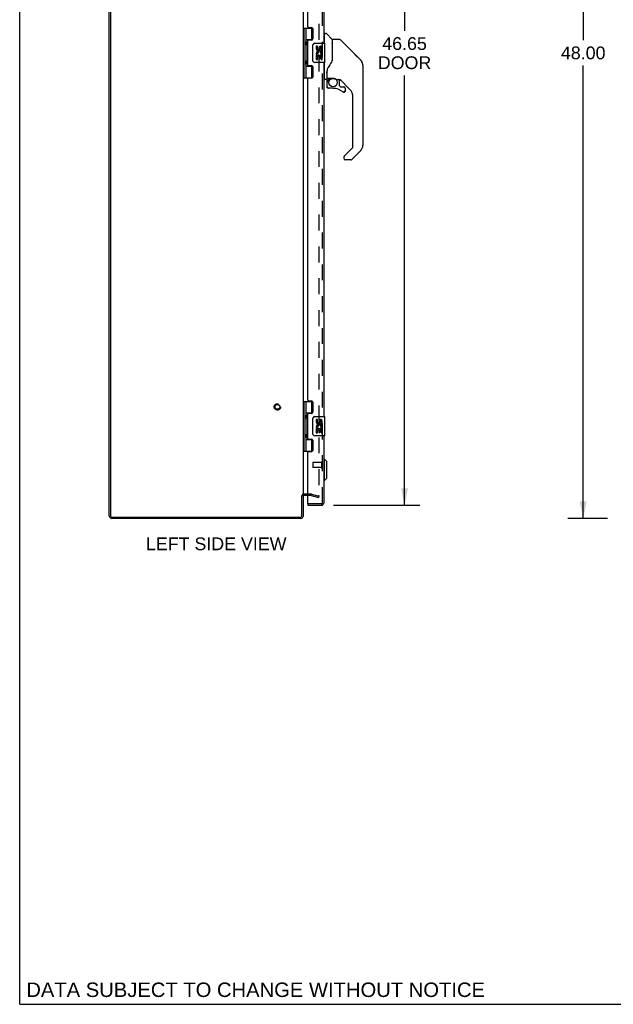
# Model space of a CAD drawing. Header units: inches. Extents: x 0 to 149, y 0 to 96.
# Tile 1 of 16: x 0 to 31, y 0 to 51. Entities that reach past the tile are written whole.
import ezdxf

# ---------------------------------------------------------------- set-up
doc = ezdxf.new("R2010")
doc.units = ezdxf.units.IN
doc.header["$LTSCALE"] = 8.201754
doc.header["$MEASUREMENT"] = 0
doc.linetypes.add('HIDDEN', pattern=[0.2, 0.1, -0.1])
doc.layers.get('0').update_dxf_attribs({"linetype": 'CONTINUOUS'})
for name, color, linetype in [('DEFAULT_2', 8, 'HIDDEN'), ('DIMENSIONS', 7, 'CONTINUOUS'), ('DOOR_ASSEMBLY', 7, 'CONTINUOUS')]:
    doc.layers.add(name, color=color, linetype=linetype)
doc.styles.get("Standard").update_dxf_attribs({"font": 'arial.ttf'})
doc.dimstyles.new('DIMSTYLE_1', dxfattribs={"dimtxt": 0.657895, "dimasz": 0.877193, "dimexe": 0.09, "dimexo": 0.07, "dimgap": 0.0375, "dimtad": 0, "dimtih": 1, "dimtoh": 1, "dimzin": 4, "dimdsep": 46, "dimtxsty": 'Standard', "dimblk": '_FILLED', "dimblk1": '_FILLED', "dimblk2": '_FILLED', "dimcen": 0.09, "dimadec": 3, "dimazin": 1, "dimtfac": 1, "dimtdec": 3, "dimtofl": 0, "dimtmove": 0, "dimatfit": 3, "dimldrblk": '_FILLED', "dimfxl": 0, "dimtolj": 1, "dimtzin": 4, "dimarcsym": 0})

# ---------------------------------------------------------------- blocks, each defined once
blk = doc.blocks.new('_FILLED')
at = {"color": 0, "linetype": 'ByBlock'}
blk.add_solid([(0, 0), (-1, 0.2), (-1, -0.2)], dxfattribs=at)
blk = doc.blocks.new('*D4')
at = {"layer": 'DIMENSIONS', "color": 2, "linetype": 'Continuous'}
for p, q in [((16.189, 72.377), (20.647, 72.377)), ((19.857, 72.377), (19.857, 50.191)), ((19.857, 25.727), (19.857, 47.889)), ((16.189, 25.727), (20.647, 25.727))]:
    blk.add_line(p, q, dxfattribs=at)
at = {"layer": 'DIMENSIONS', "color": 2, "linetype": 'Continuous', "xscale": 0.8771929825, "yscale": 0.8771929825, "zscale": 0.8771929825}
for p, rotation in [((19.857, 72.377), 90), ((19.857, 25.727), 270)]:
    blk.add_blockref('_FILLED', p, dxfattribs=dict(at, rotation=rotation))
at = {"layer": 'DIMENSIONS', "color": 2, "linetype": 'Continuous', "insert": (19.857, 49.862), "char_height": 0.6579, "width": 2.75386, "attachment_point": 2, "line_spacing_factor": 0.9}
blk.add_mtext('46.65\\PDOOR', dxfattribs=at)
blk = doc.blocks.new('*D9')
at = {"layer": 'DIMENSIONS', "color": 2, "linetype": 'Continuous'}
for p, q in [((30.324, 73.052), (28.284, 73.052)), ((29.074, 73.052), (29.074, 49.71)), ((29.074, 25.052), (29.074, 48.394)), ((30.324, 25.052), (28.284, 25.052))]:
    blk.add_line(p, q, dxfattribs=at)
at = {"layer": 'DIMENSIONS', "color": 2, "linetype": 'Continuous', "xscale": 0.8771929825, "yscale": 0.8771929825, "zscale": 0.8771929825}
for p, rotation in [((29.074, 73.052), 90), ((29.074, 25.052), 270)]:
    blk.add_blockref('_FILLED', p, dxfattribs=dict(at, rotation=rotation))
at = {"layer": 'DIMENSIONS', "color": 2, "linetype": 'Continuous', "insert": (29.074, 49.381), "char_height": 0.6579, "width": 2.29896, "attachment_point": 2, "line_spacing_factor": 0.9}
blk.add_mtext('48.00', dxfattribs=at)

msp = doc.modelspace()

# ---------------------------------------------------------------- linework, layer by layer
at = {"color": 7, "linetype": 'Continuous'}
for p, q in [((0, 0), (0, 96.491)), ((14.561, 26.227), (14.624, 26.227)), ((0, 0), (149.123, 0))]:
    msp.add_line(p, q, dxfattribs=at)
at = {"color": 3, "linetype": 'Continuous'}
for p, q in [((4.624, 25.188), (4.624, 72.916)), ((4.687, 72.909), (4.687, 25.195)), ((14.624, 71.85), (14.624, 26.254)), ((14.561, 25.195), (14.561, 26.229)), ((14.624, 26.227), (14.624, 25.169)), ((14.867, 26.227), (14.666, 26.227)), ((14.507, 25.052), (4.76, 25.052)), ((4.767, 25.115), (14.481, 25.115))]:
    msp.add_line(p, q, dxfattribs=at)
for centre, radius, start, end in [((14.666, 26.185), 0.042, 90, 180), ((4.76, 25.188), 0.136, 180, 270), ((4.767, 25.195), 0.08, 180, 270), ((14.481, 25.195), 0.08, 270, 360), ((14.507, 25.169), 0.117, 270, 360)]:
    msp.add_arc(centre, radius, start, end, dxfattribs=at)
at = {"layer": 'DEFAULT_2', "color": 8, "linetype": 'HIDDEN'}
for p, q in [((15.437, 71.878), (15.437, 26.227)), ((15.025, 26.302), (14.666, 26.302)), ((15.025, 26.227), (14.867, 26.227)), ((15.031, 26.226), (15.417, 26.123)), ((15.051, 26.299), (15.437, 26.195)), ((15.437, 26.195), (15.417, 26.123))]:
    msp.add_line(p, q, dxfattribs=at)
for points in [[(15.418, 26.207), (15.417, 26.207), (15.415, 26.207), (15.413, 26.208)], [(15.413, 26.208), (15.414, 26.207), (15.414, 26.207), (15.415, 26.207), (15.416, 26.207), (15.417, 26.207)], [(15.418, 26.207), (15.418, 26.207), (15.419, 26.207), (15.42, 26.207), (15.421, 26.207), (15.421, 26.207), (15.422, 26.208), (15.423, 26.208), (15.424, 26.208), (15.425, 26.208), (15.425, 26.209), (15.426, 26.209), (15.427, 26.209), (15.427, 26.21), (15.428, 26.21), (15.429, 26.211), (15.429, 26.211), (15.43, 26.212), (15.431, 26.212), (15.431, 26.213), (15.432, 26.213), (15.432, 26.214), (15.433, 26.215), (15.433, 26.215), (15.434, 26.216), (15.434, 26.217), (15.435, 26.217), (15.435, 26.218), (15.435, 26.219), (15.436, 26.22), (15.436, 26.22), (15.436, 26.221), (15.436, 26.222), (15.436, 26.223), (15.437, 26.224), (15.437, 26.224), (15.437, 26.225), (15.437, 26.226), (15.437, 26.227)], [(15.437, 26.227), (15.437, 26.225), (15.436, 26.223), (15.436, 26.221), (15.435, 26.219), (15.434, 26.217), (15.433, 26.216), (15.432, 26.214), (15.431, 26.212), (15.429, 26.211), (15.428, 26.21), (15.426, 26.209), (15.424, 26.208), (15.422, 26.208), (15.421, 26.207), (15.419, 26.207), (15.418, 26.207)]]:
    msp.add_lwpolyline(points, dxfattribs=at)
for radius in [0.164, 0.124]:
    msp.add_circle((13.299, 30.802), radius, dxfattribs=at)
for centre, radius, start, end in [((14.666, 26.185), 0.117, 90, 146.9002), ((15.025, 26.202), 0.1, 75, 90), ((15.025, 26.202), 0.025, 75, 90)]:
    msp.add_arc(centre, radius, start, end, dxfattribs=at)
at = {"layer": 'DOOR_ASSEMBLY', "color": 8, "linetype": 'HIDDEN'}
for p, q in [((15.617, 25.844), (15.617, 72.26)), ((15.574, 27.926), (15.127, 27.926)), ((15.574, 27.944), (15.574, 27.66)), ((15.117, 27.916), (15.117, 27.688)), ((15.574, 27.678), (15.127, 27.678)), ((15.575, 25.802), (14.882, 25.802))]:
    msp.add_line(p, q, dxfattribs=at)
at = {"layer": 'DOOR_ASSEMBLY', "color": 3, "linetype": 'Continuous'}
for p, q in [((15.692, 67.802), (15.692, 49.552)), ((14.867, 50.394), (14.867, 66.961)), ((14.898, 50.363), (15.055, 50.363)), ((15.117, 50.301), (15.117, 49.772)), ((14.867, 48.426), (14.867, 49.679)), ((15.055, 49.71), (14.898, 49.71)), ((14.898, 48.395), (15.055, 48.395)), ((15.117, 48.333), (15.117, 47.804)), ((15.692, 48.552), (15.692, 30.302)), ((15.055, 47.742), (14.898, 47.742)), ((14.867, 31.144), (14.867, 47.711)), ((14.898, 31.113), (15.055, 31.113)), ((15.117, 31.051), (15.117, 30.522)), ((15.055, 30.46), (14.898, 30.46)), ((14.867, 29.176), (14.867, 30.429)), ((14.898, 29.145), (15.055, 29.145)), ((15.117, 29.083), (15.117, 28.554)), ((15.692, 29.302), (15.692, 25.844)), ((14.867, 25.817), (14.867, 28.461)), ((15.055, 28.492), (14.898, 28.492)), ((14.867, 25.727), (15.575, 25.727))]:
    msp.add_line(p, q, dxfattribs=at)
at = {"layer": 'DOOR_ASSEMBLY', "color": 7, "linetype": 'Continuous'}
for p, q in [((14.624, 50.332), (15.109, 50.332)), ((14.663, 50.332), (14.663, 47.773)), ((14.762, 50.332), (14.762, 49.644)), ((15.082, 49.741), (15.082, 50.332)), ((15.732, 49.997), (15.692, 49.997)), ((15.732, 49.552), (15.732, 50.048)), ((15.739, 50.056), (15.794, 50.056)), ((16.117, 49.75), (15.822, 50.045)), ((14.762, 49.741), (15.109, 49.741)), ((14.762, 49.444), (14.762, 48.66)), ((14.779, 49.615), (14.779, 49.614)), ((14.779, 49.614), (14.779, 49.474)), ((14.779, 49.474), (14.779, 49.473)), ((15.051, 49.732), (15.103, 49.732)), ((15.051, 49.732), (15.051, 49.71)), ((15.127, 48.652), (15.127, 49.452)), ((15.227, 49.552), (15.737, 49.552)), ((15.365, 49.398), (15.303, 49.398)), ((15.303, 49.398), (15.303, 49.262)), ((15.365, 49.262), (15.365, 49.398)), ((15.431, 49.324), (15.431, 49.255)), ((15.491, 49.262), (15.491, 49.304)), ((15.554, 49.167), (15.554, 49.304)), ((15.615, 49.167), (15.615, 49.324)), ((15.752, 48.567), (15.752, 49.537)), ((16.125, 49.729), (16.125, 48.677)), ((16.133, 48.689), (16.133, 49.733)), ((16.494, 49.741), (16.141, 49.741)), ((16.55, 49.718), (17.593, 48.675)), ((15.321, 48.937), (15.303, 48.937)), ((15.303, 48.937), (15.303, 48.706)), ((15.355, 48.937), (15.383, 48.956)), ((15.355, 48.937), (15.615, 48.937)), ((15.365, 48.874), (15.431, 48.874)), ((15.365, 48.706), (15.365, 48.874)), ((15.431, 48.874), (15.431, 48.738)), ((15.431, 48.738), (15.491, 48.738)), ((15.491, 48.874), (15.554, 48.874)), ((15.491, 48.738), (15.491, 48.874)), ((15.546, 48.973), (15.604, 48.948)), ((15.554, 49.167), (15.615, 49.167)), ((15.554, 48.706), (15.554, 48.874)), ((15.615, 48.984), (15.615, 49.037)), ((15.615, 48.706), (15.615, 48.937)), ((16.125, 48.865), (16.127, 48.865)), ((17.287, 48.981), (17.287, 48.981)), ((17.593, 48.675), (17.299, 48.969)), ((14.762, 48.46), (14.762, 47.773)), ((14.762, 48.363), (15.109, 48.363)), ((14.779, 48.631), (14.779, 48.63)), ((14.779, 48.63), (14.779, 48.49)), ((14.779, 48.49), (14.779, 48.489)), ((15.051, 48.395), (15.051, 48.372)), ((15.103, 48.372), (15.051, 48.372)), ((15.082, 47.773), (15.082, 48.363)), ((15.737, 48.552), (15.227, 48.552)), ((15.303, 48.706), (15.365, 48.706)), ((15.554, 48.706), (15.615, 48.706)), ((15.732, 47.682), (15.732, 48.552)), ((17.66, 48.586), (17.66, 48.585)), ((17.708, 48.397), (17.708, 44.294)), ((14.624, 47.773), (15.109, 47.773)), ((15.732, 47.733), (15.692, 47.733)), ((15.85, 48.119), (15.85, 48.116)), ((15.85, 48.116), (15.85, 47.714)), ((15.857, 48.075), (15.858, 48.076)), ((15.859, 48.145), (15.858, 48.121)), ((15.858, 47.765), (15.858, 48.121)), ((15.877, 47.746), (16.173, 47.746)), ((15.977, 47.746), (15.911, 47.68)), ((16.173, 47.746), (16.176, 47.746)), ((15.81, 47.674), (15.739, 47.674)), ((15.854, 47.541), (15.854, 47.304)), ((15.856, 47.541), (15.865, 47.541)), ((15.865, 47.304), (15.856, 47.304)), ((15.917, 47.675), (15.915, 47.677)), ((15.919, 47.673), (15.917, 47.675)), ((16.169, 47.225), (15.932, 47.225)), ((16.369, 47.674), (16.445, 47.674)), ((16.484, 47.67), (16.484, 47.387)), ((16.487, 47.379), (16.559, 47.307)), ((17.023, 47.178), (16.528, 47.673)), ((16.567, 47.304), (16.72, 47.304)), ((16.799, 47.225), (16.799, 47.106)), ((16.797, 47.106), (16.788, 47.106)), ((17.196, 44.209), (17.196, 46.76)), ((16.724, 43.679), (16.724, 43.619)), ((16.738, 43.717), (16.737, 43.716)), ((16.742, 43.721), (17.173, 44.153)), ((17.593, 44.016), (17.14, 43.563)), ((17.085, 43.54), (16.802, 43.54)), ((14.624, 31.082), (15.109, 31.082)), ((14.663, 31.082), (14.663, 28.523)), ((14.762, 31.082), (14.762, 30.394)), ((15.082, 30.491), (15.082, 31.082)), ((14.762, 30.491), (15.109, 30.491)), ((15.051, 30.482), (15.103, 30.482)), ((15.051, 30.482), (15.051, 30.46)), ((14.762, 30.194), (14.762, 29.41)), ((14.779, 30.365), (14.779, 30.364)), ((14.779, 30.364), (14.779, 30.224)), ((14.779, 30.223), (14.779, 30.224)), ((15.127, 29.402), (15.127, 30.202)), ((15.227, 30.302), (15.737, 30.302)), ((15.365, 30.148), (15.303, 30.148)), ((15.303, 30.148), (15.303, 30.012)), ((15.365, 30.012), (15.365, 30.148)), ((15.431, 30.074), (15.431, 30.005)), ((15.491, 30.012), (15.491, 30.054)), ((15.554, 29.917), (15.554, 30.054)), ((15.615, 29.917), (15.615, 30.074)), ((15.752, 29.317), (15.752, 30.287)), ((15.321, 29.687), (15.303, 29.687)), ((15.303, 29.687), (15.303, 29.456)), ((15.303, 29.456), (15.365, 29.456)), ((15.355, 29.687), (15.383, 29.706)), ((15.355, 29.687), (15.615, 29.687)), ((15.365, 29.624), (15.431, 29.624)), ((15.365, 29.456), (15.365, 29.624)), ((15.431, 29.624), (15.431, 29.488)), ((15.431, 29.488), (15.491, 29.488)), ((15.491, 29.624), (15.554, 29.624)), ((15.491, 29.488), (15.491, 29.624)), ((15.546, 29.723), (15.604, 29.698)), ((15.554, 29.917), (15.615, 29.917)), ((15.554, 29.456), (15.554, 29.624)), ((15.554, 29.456), (15.615, 29.456)), ((15.615, 29.734), (15.615, 29.787)), ((15.615, 29.456), (15.615, 29.687)), ((14.762, 29.21), (14.762, 28.523)), ((14.762, 29.113), (15.109, 29.113)), ((14.779, 29.381), (14.779, 29.38)), ((14.779, 29.38), (14.779, 29.24)), ((14.779, 29.239), (14.779, 29.24)), ((15.051, 29.145), (15.051, 29.122)), ((15.103, 29.122), (15.051, 29.122)), ((15.082, 28.523), (15.082, 29.113)), ((15.737, 29.302), (15.227, 29.302)), ((14.624, 28.523), (15.109, 28.523)), ((15.732, 28.107), (15.692, 28.107)), ((15.85, 27.989), (15.732, 28.107)), ((15.732, 27.005), (15.732, 28.107)), ((15.85, 27.123), (15.85, 27.989)), ((15.732, 27.005), (15.692, 27.005)), ((15.85, 27.123), (15.732, 27.005)), ((14.867, 25.802), (14.882, 25.802)), ((14.867, 25.802), (14.867, 25.727))]:
    msp.add_line(p, q, dxfattribs=at)
for points in [[(14.762, 49.688), (14.763, 49.68), (14.765, 49.67), (14.768, 49.66), (14.772, 49.649), (14.777, 49.637), (14.781, 49.625), (14.786, 49.613), (14.791, 49.602), (14.795, 49.59), (14.799, 49.579), (14.802, 49.567), (14.804, 49.556), (14.805, 49.544), (14.804, 49.533), (14.802, 49.521), (14.799, 49.51), (14.795, 49.498), (14.791, 49.487), (14.786, 49.475), (14.781, 49.463), (14.777, 49.451), (14.772, 49.44), (14.768, 49.429), (14.765, 49.418), (14.763, 49.409), (14.762, 49.4)], [(15.127, 49.452), (15.127, 49.459), (15.128, 49.465), (15.129, 49.471), (15.13, 49.477), (15.132, 49.483), (15.134, 49.488)], [(16.55, 49.718), (16.542, 49.725), (16.534, 49.731), (16.524, 49.735), (16.515, 49.738), (16.505, 49.741), (16.494, 49.741)], [(16.127, 48.865), (16.13, 48.863), (16.131, 48.862), (16.132, 48.861), (16.133, 48.86), (16.133, 48.858)], [(14.762, 48.704), (14.763, 48.696), (14.765, 48.686), (14.768, 48.676), (14.772, 48.665), (14.777, 48.653), (14.781, 48.641), (14.786, 48.629), (14.791, 48.618), (14.795, 48.606), (14.799, 48.595), (14.802, 48.583), (14.804, 48.572), (14.805, 48.56), (14.804, 48.549), (14.802, 48.537), (14.799, 48.526), (14.795, 48.514), (14.791, 48.503), (14.786, 48.491), (14.781, 48.479), (14.777, 48.467), (14.772, 48.456), (14.768, 48.445), (14.765, 48.434), (14.763, 48.425), (14.762, 48.416)], [(15.134, 48.616), (15.132, 48.622), (15.13, 48.628), (15.129, 48.634), (15.128, 48.64), (15.127, 48.646), (15.127, 48.652)], [(15.911, 48.291), (15.9, 48.275), (15.885, 48.246), (15.872, 48.214), (15.863, 48.18), (15.859, 48.145)], [(16.133, 48.698), (16.112, 48.64), (16.081, 48.572), (16.045, 48.501), (16.003, 48.43), (15.956, 48.357), (15.911, 48.291)], [(17.7, 48.474), (17.693, 48.505), (17.679, 48.544), (17.661, 48.583), (17.64, 48.619), (17.614, 48.652), (17.593, 48.675)], [(15.85, 48.123), (15.85, 48.122), (15.85, 48.119)], [(15.85, 48.024), (15.85, 48.031), (15.85, 48.038), (15.851, 48.044), (15.852, 48.051), (15.853, 48.057), (15.854, 48.064)], [(15.854, 48.064), (15.855, 48.067), (15.856, 48.071), (15.857, 48.075)], [(16.176, 47.746), (16.189, 47.745), (16.203, 47.744), (16.216, 47.742), (16.228, 47.739), (16.24, 47.736), (16.252, 47.733), (16.262, 47.729), (16.272, 47.725), (16.282, 47.721), (16.29, 47.717), (16.298, 47.713), (16.305, 47.709), (16.312, 47.705), (16.318, 47.702), (16.324, 47.698), (16.329, 47.695), (16.334, 47.692), (16.342, 47.686)], [(15.856, 47.541), (15.856, 47.556), (15.858, 47.572), (15.861, 47.587), (15.865, 47.601), (15.871, 47.616), (15.877, 47.63), (15.885, 47.643), (15.893, 47.656), (15.902, 47.668), (15.913, 47.679)], [(15.932, 47.227), (15.924, 47.228), (15.915, 47.229), (15.907, 47.231), (15.899, 47.235), (15.892, 47.239), (15.885, 47.244), (15.878, 47.249), (15.873, 47.256), (15.868, 47.263), (15.863, 47.27), (15.86, 47.278), (15.858, 47.287), (15.856, 47.295), (15.856, 47.304)], [(15.919, 47.673), (15.909, 47.662), (15.9, 47.65), (15.892, 47.638), (15.885, 47.626), (15.879, 47.612), (15.874, 47.599), (15.87, 47.585), (15.867, 47.57), (15.865, 47.556), (15.865, 47.541)], [(15.865, 47.304), (15.865, 47.296), (15.867, 47.288), (15.869, 47.281), (15.872, 47.274), (15.875, 47.268), (15.88, 47.261), (15.885, 47.256), (15.89, 47.251), (15.896, 47.246), (15.903, 47.243), (15.91, 47.24), (15.917, 47.238), (15.925, 47.236), (15.933, 47.236)], [(15.915, 47.677), (15.914, 47.678), (15.913, 47.678), (15.913, 47.679), (15.913, 47.679)], [(15.932, 47.227), (15.932, 47.227), (15.932, 47.228), (15.932, 47.229), (15.932, 47.23), (15.932, 47.231), (15.933, 47.232), (15.933, 47.236)], [(16.342, 47.686), (16.345, 47.684), (16.349, 47.682), (16.351, 47.68), (16.354, 47.679), (16.357, 47.677)], [(16.357, 47.677), (16.36, 47.676), (16.363, 47.675), (16.368, 47.674)], [(16.72, 47.029), (16.711, 47.029), (16.702, 47.031), (16.694, 47.033), (16.686, 47.037), (16.678, 47.041), (16.671, 47.046)], [(16.677, 47.053), (16.683, 47.049), (16.69, 47.045), (16.697, 47.042), (16.704, 47.04), (16.712, 47.038), (16.719, 47.038), (16.727, 47.038), (16.734, 47.039), (16.742, 47.041), (16.749, 47.044), (16.756, 47.048), (16.762, 47.052), (16.768, 47.057), (16.773, 47.063), (16.777, 47.069), (16.781, 47.076), (16.784, 47.083), (16.786, 47.09), (16.787, 47.098), (16.788, 47.106)], [(16.797, 47.106), (16.796, 47.097), (16.795, 47.088), (16.792, 47.08), (16.789, 47.072), (16.785, 47.065), (16.78, 47.058), (16.774, 47.051), (16.768, 47.046), (16.761, 47.041), (16.753, 47.036), (16.745, 47.033), (16.737, 47.031), (16.728, 47.029), (16.72, 47.029)], [(16.742, 43.721), (16.741, 43.721), (16.74, 43.72), (16.739, 43.719), (16.738, 43.718), (16.738, 43.717)], [(14.762, 30.438), (14.763, 30.43), (14.765, 30.42), (14.768, 30.41), (14.772, 30.399), (14.777, 30.387), (14.781, 30.375), (14.786, 30.363), (14.791, 30.352), (14.795, 30.34), (14.799, 30.329), (14.802, 30.317), (14.804, 30.306), (14.805, 30.294), (14.804, 30.283), (14.802, 30.271), (14.799, 30.26), (14.795, 30.248), (14.791, 30.237), (14.786, 30.225), (14.781, 30.213), (14.777, 30.201), (14.772, 30.19), (14.768, 30.179), (14.765, 30.168), (14.763, 30.159), (14.762, 30.15)], [(15.127, 30.202), (15.127, 30.209), (15.128, 30.215), (15.129, 30.221), (15.13, 30.227), (15.132, 30.233), (15.134, 30.238)], [(14.762, 29.454), (14.763, 29.446), (14.765, 29.436), (14.768, 29.426), (14.772, 29.415), (14.777, 29.403), (14.781, 29.391), (14.786, 29.379), (14.791, 29.368), (14.795, 29.356), (14.799, 29.345), (14.802, 29.333), (14.804, 29.322), (14.805, 29.31), (14.804, 29.299), (14.802, 29.287), (14.799, 29.276), (14.795, 29.264), (14.791, 29.253), (14.786, 29.241), (14.781, 29.229), (14.777, 29.217), (14.772, 29.206), (14.768, 29.195), (14.765, 29.184), (14.763, 29.175), (14.762, 29.166)], [(15.134, 29.366), (15.132, 29.372), (15.13, 29.378), (15.129, 29.384), (15.128, 29.39), (15.127, 29.396), (15.127, 29.402)]]:
    msp.add_lwpolyline(points, dxfattribs=at)
msp.add_circle((16.169, 47.52), 0.217, dxfattribs=at)
at = {"layer": 'DOOR_ASSEMBLY', "color": 3, "linetype": 'Continuous'}
for centre, radius, start, end in [((14.898, 50.394), 0.031, 180, 270), ((15.055, 50.301), 0.062, 0, 90), ((15.055, 49.772), 0.062, 270, 360), ((14.898, 49.679), 0.031, 90, 180), ((14.898, 48.426), 0.031, 180, 270), ((15.055, 48.333), 0.062, 0, 90), ((14.898, 47.711), 0.031, 90, 180), ((15.055, 47.804), 0.062, 270, 360), ((14.898, 31.144), 0.031, 180, 270), ((15.055, 31.051), 0.062, 0, 90), ((14.898, 30.429), 0.031, 90, 180), ((15.055, 30.522), 0.062, 270, 360), ((14.898, 29.176), 0.031, 180, 270), ((15.055, 29.083), 0.062, 0, 90), ((14.898, 28.461), 0.031, 90, 180), ((15.055, 28.554), 0.062, 270, 360), ((14.882, 25.817), 0.015, 180, 270), ((15.575, 25.844), 0.117, 270, 360)]:
    msp.add_arc(centre, radius, start, end, dxfattribs=at)
at = {"layer": 'DOOR_ASSEMBLY', "color": 7, "linetype": 'Continuous'}
for centre, radius, start, end in [((15.739, 50.048), 0.00787, 90, 180), ((15.794, 50.017), 0.0394, 45, 90), ((16.096, 49.729), 0.0295, 0, 45), ((14.689, 49.614), 0.09, 0.672, 35.1877), ((14.689, 49.474), 0.09, 324.8123, 359.328), ((15.227, 49.452), 0.1, 90, 158.7946), ((15.397, 49.262), 0.0943, 180, 360), ((15.397, 49.262), 0.0314, 180, 261.2295), ((15.396, 49.267), 0.0362, 263.4285, 341.7628), ((15.523, 49.304), 0.0943, 71.7267, 167.4338), ((15.523, 49.304), 0.0314, 0, 180.0485), ((15.523, 49.304), 0.0943, 12.5402, 71.701), ((15.737, 49.537), 0.015, 0, 90), ((16.113, 49.559), 0.0197, 306.994, 360), ((16.141, 49.733), 0.00787, 90, 180), ((15.456, 49.01), 0.154, 161.4199, 206.1963), ((15.46, 49.01), 0.157, 9.7031, 161.8791), ((15.46, 49.01), 0.157, 205.737, 207.8532), ((15.46, 49.01), 0.0943, 336.5966, 215.1122), ((15.46, 49.01), 0.157, 336.5966, 350.2969), ((14.689, 48.63), 0.09, 0.672, 35.1877), ((14.689, 48.49), 0.09, 324.8123, 359.328), ((15.227, 48.652), 0.1, 201.205, 270), ((15.737, 48.567), 0.015, 270, 360), ((17.314, 48.397), 0.394, 20.9479, 45), ((17.314, 48.397), 0.394, 0, 11.2904), ((15.877, 47.765), 0.0197, 180, 270), ((15.739, 47.682), 0.00787, 180, 270), ((15.81, 47.714), 0.0394, 270, 360), ((16.05, 47.541), 0.197, 135, 180), ((15.932, 47.304), 0.0787, 180, 270), ((16.169, 46.437), 0.787, 50.4788, 90), ((16.445, 47.477), 0.197, 50.6498, 90), ((16.495, 47.387), 0.0118, 180, 225), ((16.567, 47.315), 0.0118, 225, 270), ((16.72, 47.225), 0.0787, 0, 90), ((16.72, 47.106), 0.0787, 230.4788, 360), ((16.606, 46.76), 0.591, 0, 45), ((17.117, 44.209), 0.0787, 315, 360), ((17.314, 44.294), 0.394, 315, 360), ((16.783, 43.679), 0.0591, 141.1326, 180), ((16.802, 43.619), 0.0787, 180, 270), ((17.085, 43.619), 0.0787, 270, 315), ((14.689, 30.364), 0.09, 0.672, 35.1877), ((14.689, 30.224), 0.09, 324.8123, 359.328), ((15.227, 30.202), 0.1, 90, 158.7946), ((15.397, 30.012), 0.0943, 180, 360), ((15.397, 30.012), 0.0314, 180, 261.2295), ((15.396, 30.017), 0.0362, 263.4285, 341.7628), ((15.523, 30.054), 0.0943, 71.7267, 167.4338), ((15.523, 30.054), 0.0314, 0, 180.0485), ((15.523, 30.054), 0.0943, 12.5402, 71.701), ((15.737, 30.287), 0.015, 0, 90), ((15.456, 29.76), 0.154, 161.4199, 206.1963), ((15.46, 29.76), 0.157, 9.7031, 161.8791), ((15.46, 29.76), 0.157, 205.737, 207.8532), ((15.46, 29.76), 0.0943, 336.5966, 215.1122), ((15.46, 29.76), 0.157, 336.5966, 350.2969), ((14.689, 29.38), 0.09, 0.672, 35.1877), ((14.689, 29.24), 0.09, 324.8123, 359.328), ((15.227, 29.402), 0.1, 201.205, 270), ((15.737, 29.317), 0.015, 270, 360)]:
    msp.add_arc(centre, radius, start, end, dxfattribs=at)
at = {"layer": 'DOOR_ASSEMBLY', "color": 8, "linetype": 'HIDDEN'}
for centre, radius, start, end in [((15.127, 27.916), 0.01, 90, 180), ((15.596, 27.944), 0.0215, 0, 180), ((15.127, 27.688), 0.01, 180, 270), ((15.596, 27.66), 0.0215, 180, 360), ((15.575, 25.844), 0.042, 270, 360)]:
    msp.add_arc(centre, radius, start, end, dxfattribs=at)
at = {"layer": 'DOOR_ASSEMBLY', "color": 7, "linetype": 'Continuous'}
for centre in [(14.851, 49.544), (14.851, 48.56), (14.851, 30.294), (14.851, 29.31)]:
    msp.add_ellipse(centre, major_axis=(0, 0.188), ratio=0.5625, start_param=1.007189, end_param=2.134404, dxfattribs=at)

# ---------------------------------------------------------------- texts
at = {"layer": 'DIMENSIONS', "color": 2, "linetype": 'Continuous', "attachment_point": 2, "line_spacing_factor": 0.9}
for s, insert, char_height, width in [('LEFT SIDE VIEW', (10.141, 24.07), 0.65789, 7.2344), ('DATA SUBJECT TO CHANGE WITHOUT NOTICE', (12.175, 1.123), 0.74561, 23.62127)]:
    msp.add_mtext(s, dxfattribs=dict(at, insert=insert, char_height=char_height, width=width))

# ---------------------------------------------------------------- dimensions: what is measured, and where the dimension line sits
at = {"layer": 'DIMENSIONS', "color": 2, "linetype": 'Continuous'}
dim = msp.add_linear_dim(base=(29.074, 73.052), p1=(30.394, 25.052), p2=(30.394, 73.052), angle=90, dimstyle='DIMSTYLE_1', dxfattribs=at)
dim.commit()
dim.dimension.update_dxf_attribs({"geometry": '*D9', "text_midpoint": (29.057, 49.049), "dimtype": 160})
dim = msp.add_linear_dim(base=(19.857, 25.727), p1=(16.119, 72.377), p2=(16.119, 25.727), angle=270, text='<>\\PDOOR', dimstyle='DIMSTYLE_1', dxfattribs=at)
dim.commit()
dim.dimension.update_dxf_attribs({"geometry": '*D4', "text_midpoint": (19.857, 49.04), "dimtype": 160})

doc.saveas('drawing.dxf')
